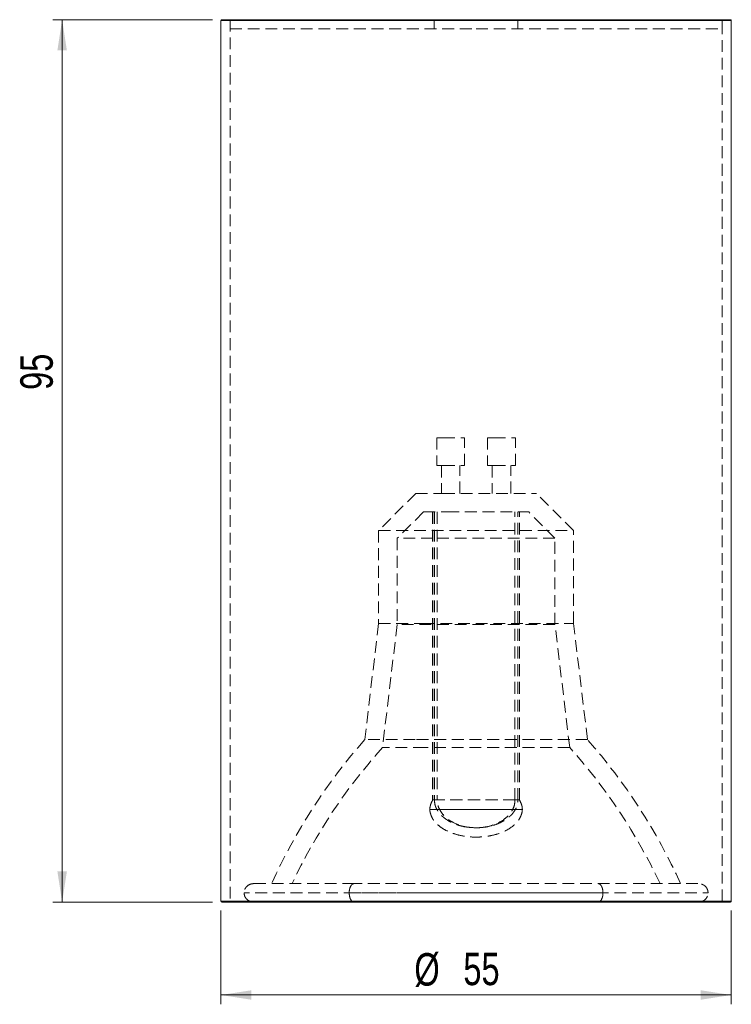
# Model space of a CAD drawing. Header units: millimetres. Extents: x 52 to 128, y 114 to 220.
import ezdxf

# ---------------------------------------------------------------- set-up
doc = ezdxf.new("R2010")
doc.units = ezdxf.units.MM
doc.linetypes.add('HIDDEN', pattern=[1.905, 1.27, -0.635])
doc.styles.add('SLDTEXTSTYLE0', font='TXT', dxfattribs={"width": 0.75})
doc.dimstyles.new('SLDDIMSTYLE0', dxfattribs={"dimtxt": 3.5, "dimasz": 3.302, "dimexe": 0, "dimexo": 0.0625, "dimgap": 0.875, "dimtad": 1, "dimrnd": 1e-09, "dimzin": 12, "dimdsep": 46, "dimtxsty": 'SLDTEXTSTYLE0', "dimsah": 1, "dimcen": 0.09, "dimadec": 0, "dimazin": 3, "dimtfac": 1, "dimtofl": 0, "dimtmove": 0, "dimatfit": 3, "dimfxl": 0, "dimfrac": 2, "dimtolj": 1, "dimtzin": 12, "dimarcsym": 0})

# ---------------------------------------------------------------- blocks, each defined once
blk = doc.blocks.new('_D')
at = {"color": 7, "linetype": 'Continuous', "lineweight": 0}
for p, q in [((72.43, 220.32), (55.23, 220.32)), ((56.23, 220.32), (56.23, 125.32)), ((72.43, 125.32), (55.23, 125.32))]:
    blk.add_line(p, q, dxfattribs=at)
for points in [[(56.23, 220.32), (55.72, 217.02), (56.74, 217.02)], [(56.23, 125.32), (56.74, 128.62), (55.72, 128.62)]]:
    blk.add_solid(points, dxfattribs=at)
at = {"color": 7, "linetype": 'Continuous', "lineweight": 0, "insert": (51.72, 180.46, 0.1), "char_height": 3.5, "attachment_point": 1, "rotation": 90, "style": 'SLDTEXTSTYLE0'}
blk.add_mtext('95', dxfattribs=at)
blk = doc.blocks.new('_D_1')
at = {"color": 7, "linetype": 'Continuous', "lineweight": 0}
for p, q in [((73.33, 124.42), (73.33, 114.32)), ((128.33, 124.42), (128.33, 114.32)), ((73.33, 115.32), (128.33, 115.32))]:
    blk.add_line(p, q, dxfattribs=at)
for points in [[(73.33, 115.32), (76.63, 114.81), (76.63, 115.83)], [(128.33, 115.32), (125.03, 115.83), (125.03, 114.81)]]:
    blk.add_solid(points, dxfattribs=at)
at = {"color": 7, "linetype": 'Continuous', "lineweight": 0, "char_height": 3.5, "attachment_point": 1, "style": 'SLDTEXTSTYLE0'}
for s, insert in [('%%c', (94.18, 119.83, 0.1)), ('55', (99.46, 119.88, 0.1))]:
    blk.add_mtext(s, dxfattribs=dict(at, insert=insert))

msp = doc.modelspace()

# ---------------------------------------------------------------- linework, layer by layer
at = {"color": 7, "linetype": 'Continuous', "lineweight": 15}
for p, q in [((73.331, 220.219), (73.331, 125.419)), ((73.431, 220.319), (100.831, 220.319)), ((100.831, 220.319), (128.231, 220.319)), ((128.331, 125.419), (128.331, 220.219)), ((100.831, 125.319), (73.431, 125.319)), ((128.231, 125.319), (100.831, 125.319))]:
    msp.add_line(p, q, dxfattribs=at)
at = {"color": 8, "linetype": 'Continuous', "lineweight": 15}
for p, q in [((100.831, 220.219), (73.331, 220.219)), ((128.331, 220.219), (100.831, 220.219)), ((73.331, 125.419), (100.831, 125.419)), ((100.831, 125.419), (128.331, 125.419))]:
    msp.add_line(p, q, dxfattribs=at)
at = {"color": 7, "linetype": 'HIDDEN', "lineweight": 0}
for p, q in [((73.331, 220.219), (128.331, 220.219)), ((74.331, 220.319), (74.331, 125.419)), ((74.331, 220.319), (74.331, 219.319)), ((96.331, 220.319), (96.331, 219.319)), ((105.331, 219.319), (105.331, 220.319)), ((127.331, 125.419), (127.331, 220.319)), ((127.331, 219.319), (127.331, 220.319)), ((74.331, 219.319), (100.831, 219.319)), ((100.831, 219.319), (127.331, 219.319)), ((96.596, 175.319), (97.276, 175.319)), ((96.596, 175.319), (96.596, 172.319)), ((97.276, 175.319), (99.596, 175.319)), ((99.596, 172.319), (99.596, 175.319)), ((102.066, 175.319), (102.745, 175.319)), ((102.066, 175.319), (102.066, 172.319)), ((102.745, 175.319), (105.066, 175.319)), ((105.066, 172.319), (105.066, 175.319)), ((96.596, 172.319), (97.276, 172.319)), ((97.096, 172.319), (97.096, 169.319)), ((97.276, 172.319), (99.596, 172.319)), ((99.096, 169.319), (99.096, 172.319)), ((102.066, 172.319), (102.745, 172.319)), ((102.566, 172.319), (102.566, 169.319)), ((102.745, 172.319), (105.066, 172.319)), ((104.566, 169.319), (104.566, 172.319)), ((94.331, 169.319), (90.331, 165.319)), ((94.331, 169.319), (97.276, 169.319)), ((97.276, 169.319), (107.331, 169.319)), ((111.331, 165.319), (107.331, 169.319)), ((95.16, 167.319), (92.331, 164.491)), ((95.16, 167.319), (97.729, 167.319)), ((96.141, 167.319), (96.141, 136.319)), ((96.329, 167.319), (96.329, 136.319)), ((96.34, 167.319), (96.34, 136.319)), ((96.649, 167.319), (96.649, 136.319)), ((97.729, 167.319), (106.503, 167.319)), ((105.021, 136.319), (105.021, 167.319)), ((105.33, 136.319), (105.33, 167.319)), ((105.333, 136.319), (105.333, 167.319)), ((105.521, 136.319), (105.521, 167.319)), ((109.331, 164.491), (106.503, 167.319)), ((90.331, 165.319), (111.331, 165.319)), ((90.331, 165.319), (90.331, 155.319)), ((96.182, 164.491), (92.331, 164.491)), ((92.331, 164.491), (92.331, 155.2)), ((109.331, 164.491), (96.182, 164.491)), ((109.331, 155.2), (109.331, 164.491)), ((111.331, 155.319), (111.331, 165.319)), ((90.331, 155.319), (88.831, 142.819)), ((90.331, 155.319), (95.088, 155.319)), ((92.331, 155.2), (90.742, 141.958)), ((109.331, 155.2), (92.331, 155.2)), ((95.088, 155.319), (111.331, 155.319)), ((110.92, 141.958), (109.331, 155.2)), ((112.831, 142.819), (111.331, 155.319)), ((94.268, 142.819), (88.831, 142.819)), ((112.831, 142.819), (94.268, 142.819)), ((95.313, 141.958), (90.742, 141.958)), ((110.92, 141.958), (95.313, 141.958)), ((114.505, 126.319), (75.832, 126.319)), ((87.157, 126.319), (125.831, 126.319)), ((128.331, 125.419), (73.331, 125.419)), ((127.331, 125.419), (74.334, 125.419))]:
    msp.add_line(p, q, dxfattribs=at)
at = {"color": 7, "linetype": 'Continuous', "lineweight": 15}
for centre, start, end in [((73.431, 220.219), 90, 180), ((128.231, 220.219), 0, 90), ((73.431, 125.419), 180, 270), ((128.231, 125.419), 270, 0)]:
    msp.add_arc(centre, 0.1, start, end, dxfattribs=at)
at = {"color": 7, "linetype": 'HIDDEN', "lineweight": 0}
for centre, radius, start, end in [((135.919, 101.339), 62.752, 138.62233, 155.54257), ((65.744, 101.339), 62.752, 24.45743, 41.37767), ((135.919, 101.339), 60.752, 138.04031, 154.6817), ((65.744, 101.339), 60.752, 25.3183, 41.95969), ((74.231, 125.419), 0.1, 270, 0), ((127.431, 125.419), 0.1, 180, 270)]:
    msp.add_arc(centre, radius, start, end, dxfattribs=at)
for points, knots in [([(96.176, 136.319), (96.139, 136.264), (96.005, 136.064), (95.909, 135.756), (95.852, 135.469), (95.847, 135.358), (95.845, 135.305)], [0, 0, 0, 0, 0.1702642, 0.6193934, 0.8204707, 1, 1, 1, 1]), ([(96.176, 136.319), (96.185, 136.319), (96.215, 136.319), (96.45, 136.319), (96.892, 136.319), (97.57, 136.319), (98.456, 136.319), (99.503, 136.319), (100.627, 136.319), (101.734, 136.319), (102.741, 136.319), (103.592, 136.319), (104.267, 136.319), (104.767, 136.319), (105.121, 136.319), (105.266, 136.319), (105.333, 136.319)], [0, 0, 0, 0, 0.022567, 0.0812683, 0.154304, 0.2424684, 0.3436309, 0.4523973, 0.5611637, 0.6623261, 0.7504906, 0.8235262, 0.8822276, 0.9291755, 0.9675058, 1, 1, 1, 1]), ([(96.34, 136.319), (96.352, 136.149), (96.377, 135.818), (96.554, 135.374), (96.777, 135.011), (97.033, 134.708), (97.292, 134.467), (97.559, 134.263), (97.859, 134.07), (98.245, 133.862), (98.742, 133.654), (99.347, 133.477), (100.052, 133.346), (100.56, 133.329), (100.835, 133.319)], [0, 0, 0, 0, 0.0820738, 0.1596255, 0.2312501, 0.2942463, 0.3605408, 0.4177137, 0.4715117, 0.5447494, 0.6410316, 0.7361057, 0.8566966, 1, 1, 1, 1]), ([(105.021, 136.319), (104.94, 136.319), (104.765, 136.319), (104.375, 136.319), (103.845, 136.319), (103.149, 136.319), (102.294, 136.319), (101.304, 136.319), (100.237, 136.319), (99.178, 136.319), (98.215, 136.319), (97.425, 136.319), (96.847, 136.319), (96.5, 136.319), (96.339, 136.319), (96.351, 136.319), (96.356, 136.319)], [0, 0, 0, 0, 0.0344473, 0.0747185, 0.1232493, 0.1828137, 0.2557261, 0.3426948, 0.4417382, 0.5478471, 0.6539559, 0.7529993, 0.8399681, 0.9128805, 0.9724449, 1, 1, 1, 1]), ([(100.835, 133.319), (100.493, 133.336), (99.8, 133.371), (98.795, 133.662), (97.955, 134.101), (97.335, 134.635), (96.939, 135.173), (96.693, 135.743), (96.663, 136.135), (96.649, 136.319)], [0, 0, 0, 0, 0.1921108, 0.3898356, 0.5778629, 0.7046241, 0.816084, 0.9132987, 1, 1, 1, 1]), ([(105.021, 136.319), (105.007, 136.135), (104.977, 135.743), (104.731, 135.173), (104.335, 134.635), (103.715, 134.101), (102.875, 133.662), (101.87, 133.371), (101.177, 133.336), (100.835, 133.319)], [0, 0, 0, 0, 0.0867013, 0.183916, 0.2953759, 0.4221371, 0.6101644, 0.8078892, 1, 1, 1, 1]), ([(100.835, 133.319), (101.147, 133.331), (101.725, 133.353), (102.541, 133.529), (103.175, 133.748), (103.611, 133.956), (103.899, 134.122), (104.139, 134.28), (104.425, 134.502), (104.743, 134.817), (105.038, 135.219), (105.278, 135.73), (105.313, 136.119), (105.33, 136.319)], [0, 0, 0, 0, 0.1608228, 0.297676, 0.4109519, 0.4989847, 0.5439992, 0.5851329, 0.6557659, 0.7280054, 0.8121263, 0.9036469, 1, 1, 1, 1]), ([(105.314, 136.319), (105.317, 136.319), (105.323, 136.319), (105.227, 136.319), (105.086, 136.319), (105.021, 136.319)], [0, 0, 0, 0, 0.2191941, 0.6400267, 1, 1, 1, 1]), ([(105.333, 136.319), (105.381, 136.319), (105.488, 136.319), (105.539, 136.319), (105.521, 136.319), (105.521, 136.319)], [0, 0, 0, 0, 0.45832272, 0.99896185, 1, 1, 1, 1]), ([(105.817, 135.305), (105.813, 135.374), (105.805, 135.52), (105.726, 135.881), (105.593, 136.147), (105.505, 136.324)], [0, 0, 0, 0, 0.2325026, 0.4889337, 1, 1, 1, 1]), ([(105.617, 135.305), (105.546, 135.305), (105.392, 135.305), (105.015, 135.305), (104.484, 135.305), (103.766, 135.305), (102.861, 135.305), (101.792, 135.305), (100.615, 135.305), (99.419, 135.305), (98.306, 135.305), (97.363, 135.305), (96.645, 135.305), (96.166, 135.305), (95.904, 135.305), (95.825, 135.305), (95.874, 135.305), (95.991, 135.305), (96.045, 135.305)], [0, 0, 0, 0, 0.0296695, 0.0646678, 0.1075346, 0.161133, 0.2278197, 0.3083201, 0.4006886, 0.5, 0.5993114, 0.6916799, 0.7721803, 0.838867, 0.8924654, 0.9353322, 0.9703305, 1, 1, 1, 1]), ([(95.845, 135.305), (95.847, 135.251), (95.852, 135.137), (95.908, 134.848), (96.047, 134.461), (96.296, 134.056), (96.671, 133.646), (97.187, 133.247), (97.931, 132.854), (98.773, 132.564), (99.703, 132.377), (100.553, 132.311), (101.343, 132.324), (102.131, 132.407), (102.998, 132.594), (103.879, 132.916), (104.549, 133.304), (104.998, 133.666), (105.292, 133.975), (105.533, 134.327), (105.702, 134.695), (105.8, 135.042), (105.812, 135.222), (105.817, 135.305)], [0, 0, 0, 0, 0.0162274, 0.0341221, 0.0726053, 0.1095465, 0.1406927, 0.2017845, 0.2608417, 0.3343594, 0.4104245, 0.4852172, 0.5380308, 0.5997127, 0.6727043, 0.7474884, 0.8179222, 0.8506156, 0.882816, 0.9154643, 0.9470706, 0.975686, 1, 1, 1, 1]), ([(96.045, 135.305), (96.116, 135.305), (96.271, 135.305), (96.647, 135.305), (97.178, 135.305), (97.896, 135.305), (98.801, 135.305), (99.871, 135.305), (101.048, 135.305), (102.243, 135.305), (103.356, 135.305), (104.299, 135.305), (105.017, 135.305), (105.496, 135.305), (105.759, 135.305), (105.837, 135.305), (105.789, 135.305), (105.671, 135.305), (105.617, 135.305)], [0, 0, 0, 0, 0.02966951, 0.06466778, 0.10753457, 0.16113302, 0.22781974, 0.30832012, 0.40068858, 0.5, 0.59931142, 0.69167988, 0.77218026, 0.83886698, 0.89246543, 0.93533222, 0.97033049, 1, 1, 1, 1]), ([(76.926, 127.319), (76.786, 127.306), (76.504, 127.28), (76.126, 127.045), (75.873, 126.695), (75.845, 126.443), (75.831, 126.319)], [0, 0, 0, 0, 0.2452296, 0.4984474, 0.7525286, 1, 1, 1, 1]), ([(87.704, 127.319), (87.264, 127.319), (86.384, 127.319), (85.088, 127.319), (83.814, 127.319), (82.535, 127.319), (81.322, 127.319), (80.17, 127.319), (79.129, 127.319), (78.223, 127.319), (77.502, 127.319), (77.066, 127.319), (76.859, 127.319), (76.803, 127.319), (76.885, 127.319), (76.926, 127.319)], [0, 0, 0, 0, 0.0616116, 0.123194, 0.1929038, 0.2625938, 0.3411562, 0.419699, 0.5052022, 0.5953869, 0.6901845, 0.7894233, 0.8583706, 0.9285797, 1, 1, 1, 1]), ([(87.704, 127.319), (87.627, 127.302), (87.466, 127.265), (87.282, 126.994), (87.175, 126.658), (87.163, 126.429), (87.157, 126.319)], [0, 0, 0, 0, 0.27026133, 0.56242939, 0.78973642, 1, 1, 1, 1]), ([(124.737, 127.319), (124.666, 127.319), (124.523, 127.319), (124.115, 127.319), (123.559, 127.319), (122.841, 127.319), (121.968, 127.319), (120.946, 127.319), (119.786, 127.319), (118.498, 127.319), (117.099, 127.319), (115.607, 127.319), (114.037, 127.319), (112.41, 127.319), (110.744, 127.319), (109.057, 127.319), (107.366, 127.319), (105.687, 127.319), (104.031, 127.319), (102.154, 127.319), (100.086, 127.319), (97.892, 127.319), (95.822, 127.319), (93.921, 127.319), (92.138, 127.319), (90.543, 127.319), (89.059, 127.319), (88.156, 127.319), (87.704, 127.319)], [0, 0, 0, 0, 0.0385816, 0.0776147, 0.1170673, 0.1571394, 0.1973799, 0.237754, 0.278138, 0.3183784, 0.3584406, 0.3979029, 0.4369358, 0.475508, 0.5129747, 0.549797, 0.5859483, 0.6206568, 0.6545942, 0.6877398, 0.7350386, 0.7798822, 0.8210855, 0.8622785, 0.8988389, 0.935389, 0.967692, 1, 1, 1, 1]), ([(114.505, 126.319), (114.495, 126.461), (114.475, 126.756), (114.327, 127.091), (114.143, 127.286), (114.018, 127.309), (113.958, 127.319)], [0, 0, 0, 0, 0.2702613, 0.5624294, 0.7897364, 1, 1, 1, 1]), ([(125.831, 126.319), (125.817, 126.443), (125.789, 126.695), (125.537, 127.045), (125.158, 127.28), (124.876, 127.306), (124.737, 127.319)], [0, 0, 0, 0, 0.2474714, 0.5015526, 0.7547704, 1, 1, 1, 1]), ([(75.831, 126.319), (75.845, 126.195), (75.873, 125.943), (76.126, 125.593), (76.504, 125.359), (76.786, 125.332), (76.926, 125.319)], [0, 0, 0, 0, 0.2474714, 0.5015526, 0.7547704, 1, 1, 1, 1]), ([(87.157, 126.319), (87.167, 126.177), (87.187, 125.883), (87.335, 125.547), (87.519, 125.352), (87.644, 125.33), (87.704, 125.319)], [0, 0, 0, 0, 0.2702613, 0.5624294, 0.7897364, 1, 1, 1, 1]), ([(113.958, 125.319), (114.035, 125.337), (114.197, 125.374), (114.38, 125.644), (114.487, 125.98), (114.499, 126.209), (114.505, 126.319)], [0, 0, 0, 0, 0.2702613, 0.5624294, 0.7897364, 1, 1, 1, 1]), ([(124.737, 125.319), (124.876, 125.332), (125.158, 125.359), (125.537, 125.593), (125.789, 125.943), (125.817, 126.195), (125.831, 126.319)], [0, 0, 0, 0, 0.2452296, 0.4984474, 0.7525286, 1, 1, 1, 1])]:
    msp.add_open_spline(points, degree=3, knots=knots, dxfattribs=at)

# ---------------------------------------------------------------- dimensions: what is measured, and where the dimension line sits
at = {"color": 7, "linetype": 'Continuous', "lineweight": 0}
dim = msp.add_linear_dim(base=(56.228, 125.319), p1=(73.431, 220.319), p2=(73.431, 125.319), angle=90, dimstyle='SLDDIMSTYLE0', dxfattribs=at)
dim.commit()
dim.dimension.update_dxf_attribs({"geometry": '_D', "text_midpoint": (56.228, 184.468), "dimtype": 160})
dim = msp.add_linear_dim(base=(128.331, 115.318), p1=(73.331, 125.419), p2=(128.331, 125.419), text='%%c<>', dimstyle='SLDDIMSTYLE0', dxfattribs=at)
dim.commit()
dim.dimension.update_dxf_attribs({"geometry": '_D_1', "text_midpoint": (100.831, 115.318), "dimtype": 160})

doc.saveas('drawing.dxf')
